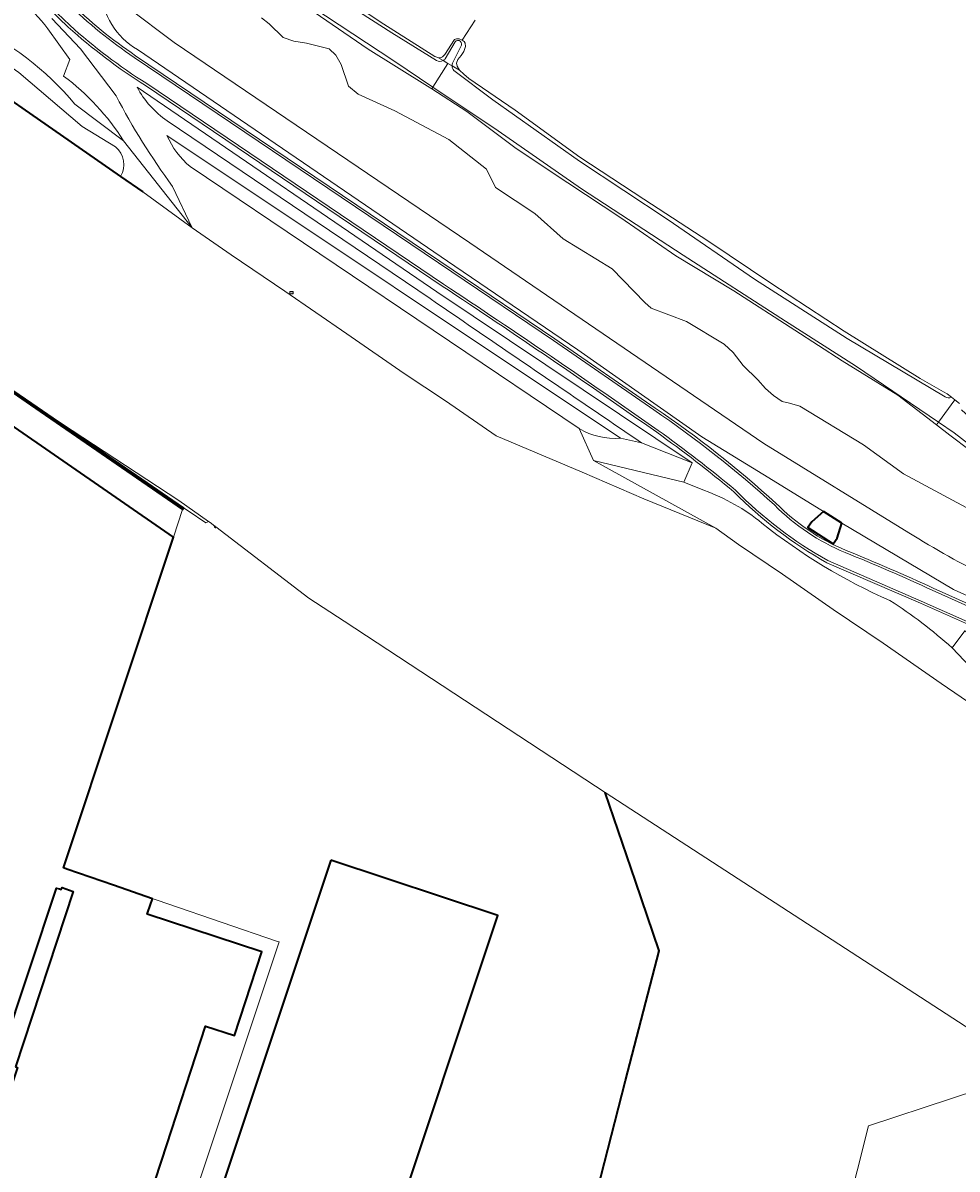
# Model space of a CAD drawing. Extents: x 150256 to 156914, y 461459 to 469481.
# Tile 133 of 256: x 153299 to 153460, y 464640 to 464838. Entities that reach past the tile are written whole.
import ezdxf
from ezdxf.enums import TextEntityAlignment as Align

# ---------------------------------------------------------------- set-up
doc = ezdxf.new("R2010")
doc.units = 0
doc.header["$LTSCALE"] = 0.75
doc.layers.get('0').update_dxf_attribs({"linetype": 'CONTINUOUS'})
for name, color, linetype, lineweight in [('B-RO-GK-BESCHOEIING-G', 251, 'GK-BESCHOEIING', 35), ('B-RO-GK-KADEMUUR-GV', 251, 'CONTINUOUS', 35), ('B-RO-GR-GRAS-GV', 251, 'CONTINUOUS', 13), ('B-RO-GR-GROENVOORZIENING-GV', 251, 'CONTINUOUS', 18), ('B-RO-IE-TERREINAFSCHEIDING_KUNSTMATIG_HEKWERK-G', 251, 'IE-TERREINAFSCHEIDING-KUNSTMATIG', 18), ('B-RO-OG-BEBOUWING-GV', 6, 'CONTINUOUS', 35), ('B-RO-OG-BEBOUWING_BUNKER-GV', 251, 'CONTINUOUS', 35), ('B-RO-OG-TERREIN_CULTUURSCHEIDING-GV', 251, 'CONTINUOUS', 18), ('B-RO-OG-WATER-GV', 251, 'CONTINUOUS', 18), ('B-RO-OG-WATER_RIVIER-GV', 251, 'CONTINUOUS', 18), ('B-RO-OG-WATER_SLOOT-GV', 251, 'CONTINUOUS', 18), ('B-RO-VH-VERHARDING_ASFALT-GV', 251, 'CONTINUOUS', 18), ('B-RO-VH-VERHARDING_BETON-GV', 251, 'CONTINUOUS', 18), ('B-RO-VH-VERHARDING_GRASBETONSTEEN-GV', 251, 'CONTINUOUS', 18), ('B-RO-VW-HECTOMETRERING-S', 251, 'CONTINUOUS', 25)]:
    doc.layers.add(name, color=color, linetype=linetype, lineweight=lineweight)
doc.styles.add('NLCS-ISO', font='NLCS-ISO.ttf')
doc.linetypes.add('GK-BESCHOEIING', pattern='A,30,-5,[1,NLCS.SHX,S=1,R=0,X=0,Y=0],-5', length=40)
doc.linetypes.add('IE-TERREINAFSCHEIDING-KUNSTMATIG', pattern='A,4,[82,NLCS.SHX,S=0.75,R=90,X=0,Y=0],4,-2', length=10)

# ---------------------------------------------------------------- blocks, each defined once
blk = doc.blocks.new('SIE-WEG_PAAL_HECTOMETERPAAL-SO')
at = {"color": 0, "linetype": 'ByBlock', "lineweight": 18}
blk.add_lwpolyline([(-1.44375, -0.94375), (1.44375, -0.94375), (1.44375, 0.94375), (-1.44375, 0.94375)], close=True, dxfattribs=at)
at = {"color": 0, "linetype": 'ByBlock', "lineweight": 18, "style": 'NLCS-ISO'}
blk.add_text('hm', height=1.5, dxfattribs=at).set_placement((0, 0), align=Align.MIDDLE_CENTER)

msp = doc.modelspace()

# ---------------------------------------------------------------- linework, layer by layer
at = {"layer": 'B-RO-GK-BESCHOEIING-G'}
for points in [[(153280.571, 464835.762), (153315.952, 464811.241)], [(153315.952, 464811.241), (153319.773, 464808.592)], [(153332.352, 464750.886), (153332.293, 464750.804), (153332.165, 464751.029)], [(153386.077, 464589.527), (153391.721, 464611.776), (153397.474, 464634.266), (153402.915, 464655.53), (153408.719, 464677.894), (153404.645, 464689.868), (153399.405, 464705.137)]]:
    msp.add_lwpolyline(points, dxfattribs=at)
at = {"layer": 'B-RO-GK-KADEMUUR-GV'}
msp.add_lwpolyline([(153213.953, 464826.221), (153213.851, 464826.004), (153223.491, 464820.459), (153227.668, 464822.39), (153233.042, 464818.61), (153241.287, 464812.81), (153259.542, 464800.237), (153267.791, 464794.251), (153273.244, 464790.649), (153300.451, 464771.881), (153326.625, 464753.874), (153326.805, 464754.147), (153300.658, 464772.114), (153295.205, 464775.868), (153291.607, 464778.358), (153284.058, 464783.581), (153273.451, 464790.882), (153267.997, 464794.484), (153259.658, 464800.46), (153241.409, 464813.041), (153227.7, 464822.706), (153223.498, 464820.732)], close=True, dxfattribs=at)
at = {"layer": 'B-RO-GR-GRAS-GV'}
for points in [[(153348.32, 464846.133), (153361.293, 464837.436), (153370.052, 464831.859), (153370.591, 464831.685), (153371.038, 464831.669), (153371.412, 464831.823), (153371.808, 464832.207), (153373.471, 464834.79), (153373.789, 464834.944), (153374.272, 464834.9), (153374.754, 464834.702), (153377.001, 464838.118)], [(153377.001, 464838.118), (153374.754, 464834.702), (153375.109, 464834.447), (153375.317, 464834.157), (153375.372, 464833.614), (153375.07, 464832.766), (153374.575, 464832.076), (153374.016, 464831.348), (153373.827, 464830.742), (153373.9, 464830.217), (153374.339, 464829.543), (153375.035, 464828.832), (153375.9, 464828.09), (153383.899, 464822.629), (153395.044, 464814.56), (153406.086, 464807.334), (153417.262, 464800.006), (153427.951, 464792.83), (153440.555, 464784.578), (153453.664, 464776.466), (153457.669, 464774.143), (153458.341, 464773.806), (153459.085, 464773.206), (153459.631, 464772.766), (153460.436, 464772.117)]]:
    msp.add_lwpolyline(points, dxfattribs=at)
at = {"layer": 'B-RO-GR-GROENVOORZIENING-GV'}
for points in [[(153465.801, 464761.408), (153458.788, 464766.686), (153456.493, 464768.453), (153449.82, 464773.591), (153440.204, 464779.475), (153432.056, 464784.778), (153421.545, 464791.543), (153411.566, 464797.571), (153402.133, 464804.12), (153392.956, 464810.109), (153384.053, 464816.025), (153375.558, 464822.434), (153369.543, 464826.3), (153368.819, 464826.765), (153358.593, 464833.147), (153347.246, 464840.913)], [(153340.186, 464838.55), (153341.508, 464837.507), (153343.948, 464835.172), (153345.77, 464834.523), (153347.958, 464834.202), (153351.858, 464833.188), (153353.034, 464832.124), (153353.945, 464830.51), (153355.203, 464826.795), (153356.861, 464825.406), (153363.202, 464822.542), (153372.496, 464817.568), (153378.964, 464812.484), (153380.523, 464809.338), (153387.314, 464804.832), (153392.15, 464800.485), (153400.598, 464795.318), (153406.224, 464789.519), (153407.331, 464788.543), (153413.435, 464786.28), (153419.895, 464782.324), (153421.439, 464780.899), (153423.201, 464778.694), (153425.697, 464776.186), (153427.048, 464774.706), (153428.425, 464773.509), (153429.882, 464772.477), (153431.13, 464772.173), (153432.96, 464771.696), (153443.877, 464764.996), (153450.766, 464760.04), (153461.605, 464754.209)]]:
    msp.add_lwpolyline(points, dxfattribs=at)
at = {"layer": 'B-RO-IE-TERREINAFSCHEIDING_KUNSTMATIG_HEKWERK-G'}
for points in [[(153325.045, 464749.128), (153326.625, 464753.874)], [(153342.807, 464679.568), (153314.691, 464689.179)], [(153320.476, 464611.908), (153322.069, 464615.403), (153326.21, 464627.924), (153329.324, 464637.575), (153343.228, 464679.428), (153342.807, 464679.568)], [(153430.979, 464593.073), (153444.779, 464647.753), (153473.36, 464657.187)]]:
    msp.add_lwpolyline(points, dxfattribs=at)
at = {"layer": 'B-RO-OG-BEBOUWING-GV'}
msp.add_lwpolyline([(153316.748, 464622.637), (153323.038, 464641.856), (153330.587, 464664.923), (153335.555, 464663.283), (153340.255, 464677.738), (153320.543, 464684.189), (153320.66, 464684.545), (153321.417, 464686.842), (153314.691, 464689.179), (153306.676, 464691.964), (153306.553, 464692.007), (153306.081, 464692.164), (153325.045, 464749.128), (153286.243, 464775.932)], dxfattribs=at)
for points in [[(153352.144, 464693.523), (153333.071, 464636.325), (153335.869, 464635.391), (153332.66, 464625.772), (153355.854, 464618.035), (153359.053, 464627.652), (153361.836, 464626.747), (153380.91, 464683.946)], [(153297.856, 464657.902), (153298.169, 464657.798), (153295.837, 464650.736), (153295.37, 464650.891), (153293.415, 464651.536), (153290.127, 464652.621), (153292.817, 464661.212), (153295.481, 464660.322), (153304.929, 464688.701), (153305.39, 464688.547), (153305.715, 464688.439), (153305.85, 464688.764), (153307.77, 464688.115)]]:
    msp.add_lwpolyline(points, close=True, dxfattribs=at)
at = {"layer": 'B-RO-OG-BEBOUWING_BUNKER-GV'}
msp.add_lwpolyline([(153440.178, 464751.504), (153437.009, 464753.557), (153434.99, 464751.775), (153434.331, 464750.757), (153438.677, 464747.941), (153439.342, 464748.967)], close=True, dxfattribs=at)
at = {"layer": 'B-RO-OG-TERREIN_CULTUURSCHEIDING-GV'}
for points in [[(153303.434, 464836.666, 0.0736678), (153293.143, 464846.18)], [(153293.143, 464846.18, -0.0736678), (153303.434, 464836.666)], [(153318.852, 464833.066, -0.2477172), (153312.504, 464843.337)], [(153312.504, 464843.337, 0.2477172), (153318.852, 464833.066)], [(153307.074, 464841.397, 0.0460412), (153318.53, 464832.026)], [(153289.769, 464837.473, -0.1154), (153308.085, 464823.691)], [(153320.217, 464826.891, -0.0441436), (153306.934, 464836.961)], [(153316.458, 464817.36, 0.0920812), (153306.128, 464828.512)], [(153306.128, 464828.512, -0.0920812), (153316.458, 464817.36)], [(153318.771, 464826.61, 0.1224393), (153323.983, 464820.805)], [(153323.983, 464820.805, -0.1224393), (153318.771, 464826.61)], [(153315.161, 464825.109, 0.0361242), (153324.868, 464809.518)], [(153324.868, 464809.518, -0.0361242), (153315.161, 464825.109)], [(153323.928, 464818.287, 0.1155549), (153327.918, 464812.922)], [(153327.918, 464812.922, -0.1155549), (153323.928, 464818.287)], [(153408.295, 464767.176, 0.0070063), (153371.359, 464792.341)], [(153369.241, 464790.206, 0.0013217), (153405.652, 464765.376)], [(153405.652, 464765.376, -0.0013217), (153369.241, 464790.206)], [(153408.034, 464771.352, -0.0348564), (153428.823, 464754.957)], [(153402.039, 464766.173, -0.1612901), (153394.926, 464767.834)], [(153394.926, 464767.834, 0.1612901), (153402.039, 464766.173)], [(153421.573, 464756.921, 0.01848), (153408.295, 464767.176)], [(153416.495, 464757.148, -0.0871793), (153426.412, 464751.507)], [(153426.412, 464751.507, 0.0871793), (153416.495, 464757.148)], [(153437.593, 464744.723, -0.0708029), (153421.573, 464756.921)], [(153428.823, 464754.957, 0.1000323), (153440.916, 464746.845)], [(153426.412, 464751.507, 0.0642933), (153448.465, 464738.205)], [(153448.465, 464738.205, -0.0642933), (153426.412, 464751.507)], [(153451.73, 464749.887, 0.0263771), (153465.585, 464742.146)], [(153465.585, 464742.146, -0.0263771), (153451.73, 464749.887)], [(153440.916, 464746.845, -0.0107649), (153455.919, 464740.358)], [(153448.465, 464738.205, -0.0403538), (153459.15, 464730.058)], [(153459.15, 464730.058, 0.0403538), (153448.465, 464738.205)]]:
    msp.add_lwpolyline(points, format="xyb", dxfattribs=at)
for points in [[(153314.46, 464844.989), (153317.07, 464840.404), (153325.17, 464834.308), (153376.105, 464799.801), (153426.765, 464765.26), (153451.73, 464749.887)], [(153451.73, 464749.887), (153426.765, 464765.26), (153376.105, 464799.801), (153325.17, 464834.308), (153317.07, 464840.404), (153314.46, 464844.989)], [(153306.934, 464836.961), (153303.642, 464840.099)], [(153304.085, 464838.455), (153309.039, 464833.187), (153315.161, 464825.109)], [(153315.161, 464825.109), (153309.039, 464833.187), (153304.085, 464838.455)], [(153461.605, 464754.209), (153450.766, 464760.04), (153443.877, 464764.996), (153432.96, 464771.696), (153431.13, 464772.173), (153429.882, 464772.477), (153428.425, 464773.509), (153427.048, 464774.706), (153425.697, 464776.186), (153423.201, 464778.694), (153421.439, 464780.899), (153419.895, 464782.324), (153413.435, 464786.28), (153407.331, 464788.543), (153406.224, 464789.519), (153400.598, 464795.318), (153392.15, 464800.485), (153387.314, 464804.832), (153380.523, 464809.338), (153378.964, 464812.484), (153372.496, 464817.568), (153363.202, 464822.542), (153356.861, 464825.406), (153355.203, 464826.795), (153353.945, 464830.51), (153353.034, 464832.124), (153351.858, 464833.188), (153347.958, 464834.202), (153345.77, 464834.523), (153343.948, 464835.172), (153341.508, 464837.507), (153340.186, 464838.55)], [(153306.128, 464828.512), (153307.177, 464831.346), (153303.434, 464836.666)], [(153303.434, 464836.666), (153307.177, 464831.346), (153306.128, 464828.512)], [(153318.53, 464832.026), (153373.245, 464795.11), (153390.725, 464783.295), (153408.034, 464771.352)], [(153526.258, 464710.02), (153516.322, 464714.332), (153459.423, 464740.099), (153440.178, 464751.504), (153439.342, 464748.967), (153438.677, 464747.941), (153434.331, 464750.757), (153434.99, 464751.775), (153437.009, 464753.557), (153427.586, 464759.326), (153416.058, 464766.385), (153394.713, 464781.353), (153373.502, 464795.773), (153318.852, 464833.066)], [(153318.852, 464833.066), (153373.502, 464795.773), (153394.713, 464781.353), (153416.058, 464766.385), (153427.586, 464759.326), (153437.009, 464753.557), (153440.178, 464751.504), (153459.423, 464740.099), (153516.322, 464714.332), (153526.258, 464710.02)], [(153414.376, 464761.899), (153370.418, 464791.352), (153318.771, 464826.61)], [(153318.771, 464826.61), (153370.418, 464791.352), (153414.376, 464761.899), (153412.953, 464758.574), (153416.495, 464757.148)], [(153371.359, 464792.341), (153320.217, 464826.891)], [(153308.085, 464823.691), (153316.458, 464817.36)], [(153323.983, 464820.805), (153369.241, 464790.206)], [(153369.241, 464790.206), (153323.983, 464820.805)], [(153402.039, 464766.173), (153323.928, 464818.287)], [(153323.928, 464818.287), (153402.039, 464766.173), (153405.652, 464765.376)], [(153316.458, 464817.36), (153328.294, 464802.391), (153324.868, 464809.518)], [(153327.918, 464812.922), (153394.926, 464767.834)], [(153328.294, 464802.391), (153334.993, 464797.751), (153344.249, 464791.453), (153354.934, 464784.113), (153364.781, 464777.305), (153371.889, 464772.57), (153380.612, 464766.556), (153395.428, 464760.282), (153406.084, 464755.744), (153418.466, 464750.652), (153397.423, 464762.327), (153394.926, 464767.834), (153327.918, 464812.922)], [(153324.868, 464809.518), (153328.294, 464802.391)], [(153262.098, 464789.856), (153263.943, 464788.828), (153285.085, 464774.246), (153286.243, 464775.932), (153325.045, 464749.128), (153326.625, 464753.874), (153300.451, 464771.881), (153273.244, 464790.649), (153267.791, 464794.251), (153259.542, 464800.237), (153258.436, 464798.119), (153258.136, 464797.545), (153257.933, 464797.157), (153257.708, 464796.725), (153259.616, 464795.715)], [(153394.926, 464767.834), (153397.423, 464762.327), (153412.953, 464758.574), (153414.376, 464761.899)], [(153414.376, 464761.899), (153405.652, 464765.376), (153402.039, 464766.173)], [(153405.652, 464765.376), (153414.376, 464761.899)], [(153416.495, 464757.148), (153412.953, 464758.574), (153397.423, 464762.327), (153418.466, 464750.652)], [(153418.466, 464750.652), (153422.376, 464747.842), (153429.962, 464742.741), (153438.694, 464736.655), (153447.282, 464730.874), (153457.285, 464723.93), (153467.779, 464716.744), (153469.595, 464719.107), (153459.15, 464730.058)], [(153523.855, 464706.021), (153514.616, 464710.313), (153470.264, 464730.403), (153453.699, 464737.755), (153437.593, 464744.723)], [(153455.919, 464740.358), (153491.58, 464724.355), (153515.942, 464713.314), (153525.307, 464709.166)], [(153459.15, 464730.058), (153461.371, 464733.006), (153494.164, 464718.259), (153506.213, 464712.75), (153510.941, 464710.077)]]:
    msp.add_lwpolyline(points, dxfattribs=at)
msp.add_lwpolyline([(153461.371, 464733.006), (153459.15, 464730.058), (153469.595, 464719.107), (153471.6, 464721.717), (153466.366, 464727.097), (153466.358, 464729.099)], close=True, dxfattribs=at)
at = {"layer": 'B-RO-OG-WATER-GV'}
for points in [[(153167.074, 464853.212), (153213.953, 464826.221), (153223.498, 464820.732), (153227.7, 464822.706), (153241.409, 464813.041), (153259.658, 464800.46), (153267.997, 464794.484), (153273.451, 464790.882), (153284.058, 464783.581), (153291.607, 464778.358), (153295.205, 464775.868), (153300.658, 464772.114), (153305.78, 464768.715), (153325.97, 464755.41), (153331.078, 464751.84), (153331.391, 464751.621), (153332.165, 464751.029), (153332.352, 464750.886), (153348.388, 464738.617), (153354.464, 464734.628), (153397.727, 464706.225), (153399.405, 464705.137), (153473.36, 464657.187)], [(153467.779, 464716.744), (153457.285, 464723.93), (153447.282, 464730.874), (153438.694, 464736.655), (153429.962, 464742.741), (153422.376, 464747.842), (153418.466, 464750.652), (153406.084, 464755.744), (153395.428, 464760.282), (153380.612, 464766.556), (153371.889, 464772.57), (153364.781, 464777.305), (153354.934, 464784.113), (153344.249, 464791.453), (153334.993, 464797.751), (153328.294, 464802.391), (153319.773, 464808.592), (153315.952, 464811.241), (153280.571, 464835.762), (153259.537, 464850.09)]]:
    msp.add_lwpolyline(points, dxfattribs=at)
msp.add_lwpolyline([(153326.805, 464754.147), (153327.561, 464753.627), (153330.623, 464751.562), (153331.078, 464751.84), (153325.97, 464755.41), (153305.78, 464768.715), (153300.658, 464772.114)], close=True, dxfattribs=at)
at = {"layer": 'B-RO-OG-WATER_RIVIER-GV'}
for points in [[(153315.042, 464816.303), (153309.324, 464819.834), (153298.409, 464829.104), (153287.148, 464836.986), (153280.571, 464835.762)], [(153280.571, 464835.762), (153315.952, 464811.241)]]:
    msp.add_lwpolyline(points, dxfattribs=at)
msp.add_lwpolyline([(153315.952, 464811.241, 0.3717785), (153315.042, 464816.303)], format="xyb", dxfattribs=at)
at = {"layer": 'B-RO-OG-WATER_SLOOT-GV'}
for points in [[(153371.492, 464831.17), (153370.591, 464831.685), (153370.052, 464831.859), (153361.293, 464837.436), (153348.32, 464846.133), (153339.611, 464851.637), (153338.559, 464852.415), (153337.492, 464852.788), (153336.076, 464853.056), (153332.738, 464853.107), (153331.726, 464853.102), (153330.401, 464853.046), (153329.131, 464852.823), (153328.186, 464852.678), (153326.998, 464852.385), (153326.059, 464851.904), (153324.858, 464851.454), (153323.547, 464851.113), (153329.325, 464858.889), (153327.386, 464860.054), (153325.518, 464861.177), (153320.088, 464853.144), (153318.779, 464851.492)], [(153340.495, 464850.511), (153350.734, 464843.632), (153362.666, 464835.95), (153370.371, 464831.185)], [(153370.371, 464831.185), (153362.666, 464835.95), (153350.734, 464843.632), (153340.495, 464850.511)], [(153336.167, 464847.543), (153336.865, 464847.485), (153338.304, 464846.737), (153347.246, 464840.913), (153358.593, 464833.147), (153368.819, 464826.765), (153369.543, 464826.3), (153369.742, 464826.617), (153363.021, 464831.142), (153348.889, 464840.463), (153337.349, 464847.59)], [(153337.349, 464847.59), (153348.889, 464840.463), (153363.021, 464831.142), (153369.742, 464826.617), (153372.303, 464830.706)], [(153289.769, 464837.473), (153287.148, 464836.986), (153298.409, 464829.104), (153309.324, 464819.834), (153315.042, 464816.303)], [(153373.04, 464830.285), (153374.339, 464829.543), (153373.9, 464830.217), (153373.827, 464830.742), (153374.016, 464831.348), (153374.575, 464832.076), (153375.07, 464832.766), (153375.372, 464833.614), (153375.317, 464834.157), (153375.109, 464834.447), (153374.754, 464834.702), (153374.272, 464834.9), (153373.789, 464834.944), (153373.471, 464834.79), (153371.808, 464832.207), (153371.412, 464831.823), (153371.038, 464831.669), (153370.591, 464831.685)], [(153371.869, 464831.476), (153373.559, 464834.43)], [(153373.559, 464834.43), (153371.869, 464831.476)], [(153374.538, 464833.613), (153373.14, 464830.858)], [(153373.14, 464830.858), (153374.538, 464833.613)], [(153373.04, 464830.285), (153372.303, 464830.706), (153369.742, 464826.617), (153380.97, 464819.058), (153395.327, 464809.106), (153412.816, 464797.648), (153430.478, 464786.311), (153442.506, 464778.626), (153456.82, 464768.902), (153459.631, 464772.766), (153459.085, 464773.206)], [(153370.591, 464831.685), (153371.492, 464831.17)], [(153371.492, 464831.17), (153372.303, 464830.706), (153373.04, 464830.285)], [(153372.303, 464830.706), (153371.492, 464831.17)], [(153459.085, 464773.206), (153458.341, 464773.806), (153457.669, 464774.143), (153453.664, 464776.466), (153440.555, 464784.578), (153427.951, 464792.83), (153417.262, 464800.006), (153406.086, 464807.334), (153395.044, 464814.56), (153383.899, 464822.629), (153375.9, 464828.09), (153375.035, 464828.832), (153374.339, 464829.543), (153373.04, 464830.285)], [(153373.341, 464829.492), (153380.042, 464824.407), (153394.993, 464813.876), (153410.257, 464803.771), (153425.127, 464793.515), (153441.067, 464783.302), (153457.947, 464773.269)], [(153457.947, 464773.269), (153441.067, 464783.302), (153425.127, 464793.515), (153410.257, 464803.771), (153394.993, 464813.876), (153380.042, 464824.407), (153373.341, 464829.492)], [(153316.458, 464817.36), (153308.085, 464823.691)], [(153315.952, 464811.241), (153319.773, 464808.592), (153328.294, 464802.391), (153316.458, 464817.36)], [(153460.436, 464772.117), (153459.631, 464772.766), (153456.82, 464768.902), (153459.537, 464767.056), (153472.228, 464757.259), (153495.394, 464741.849), (153503.693, 464736.661), (153505.508, 464739.887), (153504.147, 464740.807), (153495.147, 464746.756), (153479.77, 464757.155), (153469.714, 464763.91), (153462.901, 464769.068), (153460.777, 464771.053)], [(153430.979, 464593.073), (153444.779, 464647.753), (153473.36, 464657.187), (153399.405, 464705.137), (153404.645, 464689.868), (153408.719, 464677.894), (153402.915, 464655.53), (153397.474, 464634.266)]]:
    msp.add_lwpolyline(points, dxfattribs=at)
for points in [[(153308.085, 464823.691, 0.1154), (153289.769, 464837.473)], [(153373.559, 464834.43, -0.9975936), (153374.538, 464833.613)], [(153374.538, 464833.613, 0.9975936), (153373.559, 464834.43)], [(153370.371, 464831.185, 0.2507367), (153371.492, 464831.17)], [(153371.492, 464831.17, -0.2507367), (153370.371, 464831.185)], [(153371.492, 464831.17, 0.1041975), (153371.869, 464831.476)], [(153371.869, 464831.476, -0.1041975), (153371.492, 464831.17)], [(153373.14, 464830.858, 0.1076654), (153373.04, 464830.285)], [(153373.04, 464830.285, -0.1076654), (153373.14, 464830.858)], [(153373.04, 464830.285, 0.1599586), (153373.341, 464829.492)], [(153373.341, 464829.492, -0.1599586), (153373.04, 464830.285)], [(153315.042, 464816.303, -0.3717785), (153315.952, 464811.241)], [(153457.947, 464773.269, 0.2207642), (153459.085, 464773.206)], [(153459.085, 464773.206, -0.2207642), (153457.947, 464773.269)]]:
    msp.add_lwpolyline(points, format="xyb", dxfattribs=at)
for points in [[(153456.82, 464768.902), (153442.506, 464778.626), (153430.478, 464786.311), (153412.816, 464797.648), (153395.327, 464809.106), (153380.97, 464819.058), (153369.742, 464826.617), (153369.543, 464826.3), (153375.558, 464822.434), (153384.053, 464816.025), (153392.956, 464810.109), (153402.133, 464804.12), (153411.566, 464797.571), (153421.545, 464791.543), (153432.056, 464784.778), (153440.204, 464779.475), (153449.82, 464773.591), (153456.493, 464768.453)], [(153492.84, 464742.89), (153500.835, 464737.692), (153503.327, 464736.011), (153503.693, 464736.661), (153495.394, 464741.849), (153472.228, 464757.259), (153459.537, 464767.056), (153456.82, 464768.902), (153456.493, 464768.453), (153458.788, 464766.686), (153465.801, 464761.408), (153474.608, 464754.687), (153483.344, 464749.147), (153492.104, 464743.369)]]:
    msp.add_lwpolyline(points, close=True, dxfattribs=at)
at = {"layer": 'B-RO-VH-VERHARDING_ASFALT-GV'}
for points in [[(153303.924, 464840.383), (153307.206, 464837.254)], [(153407.808, 464771.022), (153390.5, 464782.965), (153373.021, 464794.779), (153318.306, 464831.695)], [(153320.435, 464827.226), (153371.579, 464792.675)], [(153437.771, 464745.082), (153453.859, 464738.122), (153470.428, 464730.768), (153514.784, 464710.676), (153524.017, 464706.387)], [(153525.145, 464708.8), (153515.78, 464712.948), (153491.415, 464723.99), (153455.754, 464739.994)]]:
    msp.add_lwpolyline(points, dxfattribs=at)
for points in [[(153318.306, 464831.695, -0.0460688), (153306.796, 464841.109)], [(153307.206, 464837.254, 0.0439879), (153320.435, 464827.226)], [(153371.579, 464792.675, -0.0070168), (153408.526, 464767.502)], [(153428.546, 464754.668, 0.0348301), (153407.808, 464771.022)], [(153408.526, 464767.502, -0.0184714), (153421.844, 464757.216)], [(153421.844, 464757.216, 0.070812), (153437.771, 464745.082)], [(153440.765, 464746.475, -0.0999378), (153428.546, 464754.668)], [(153455.754, 464739.994, 0.0106139), (153440.765, 464746.475)]]:
    msp.add_lwpolyline(points, format="xyb", dxfattribs=at)
at = {"layer": 'B-RO-VH-VERHARDING_BETON-GV'}
msp.add_lwpolyline([(153437.009, 464753.557), (153434.99, 464751.775), (153434.331, 464750.757), (153438.677, 464747.941), (153439.342, 464748.967), (153440.178, 464751.504)], close=True, dxfattribs=at)
at = {"layer": 'B-RO-VH-VERHARDING_GRASBETONSTEEN-GV'}
for points in [[(153303.642, 464840.099), (153306.934, 464836.961)], [(153307.206, 464837.254), (153303.924, 464840.383)], [(153318.306, 464831.695), (153373.021, 464794.779), (153390.5, 464782.965), (153407.808, 464771.022)], [(153408.034, 464771.352), (153390.725, 464783.295), (153373.245, 464795.11), (153318.53, 464832.026)], [(153320.217, 464826.891), (153371.359, 464792.341)], [(153371.579, 464792.675), (153320.435, 464827.226)], [(153524.017, 464706.387), (153514.784, 464710.676), (153470.428, 464730.768), (153453.859, 464738.122), (153437.771, 464745.082)], [(153437.593, 464744.723), (153453.699, 464737.755), (153470.264, 464730.403), (153514.616, 464710.313), (153523.855, 464706.021)], [(153455.754, 464739.994), (153491.415, 464723.99), (153515.78, 464712.948), (153525.145, 464708.8)], [(153525.307, 464709.166), (153515.942, 464713.314), (153491.58, 464724.355), (153455.919, 464740.358)]]:
    msp.add_lwpolyline(points, dxfattribs=at)
for points in [[(153306.796, 464841.109, 0.0460688), (153318.306, 464831.695)], [(153318.53, 464832.026, -0.0460412), (153307.074, 464841.397)], [(153306.934, 464836.961, 0.0441436), (153320.217, 464826.891)], [(153320.435, 464827.226, -0.0439879), (153307.206, 464837.254)], [(153371.359, 464792.341, -0.0070063), (153408.295, 464767.176)], [(153408.526, 464767.502, 0.0070168), (153371.579, 464792.675)], [(153407.808, 464771.022, -0.0348301), (153428.546, 464754.668)], [(153428.823, 464754.957, 0.0348564), (153408.034, 464771.352)], [(153408.295, 464767.176, -0.01848), (153421.573, 464756.921)], [(153421.844, 464757.216, 0.0184714), (153408.526, 464767.502)], [(153421.573, 464756.921, 0.0708029), (153437.593, 464744.723)], [(153437.771, 464745.082, -0.070812), (153421.844, 464757.216)], [(153440.916, 464746.845, -0.1000323), (153428.823, 464754.957)], [(153428.546, 464754.668, 0.0999378), (153440.765, 464746.475)], [(153455.919, 464740.358, 0.0107649), (153440.916, 464746.845)], [(153440.765, 464746.475, -0.0106139), (153455.754, 464739.994)]]:
    msp.add_lwpolyline(points, format="xyb", dxfattribs=at)

# ---------------------------------------------------------------- block references
at = {"layer": 'B-RO-VW-HECTOMETRERING-S', "xscale": 0.2, "yscale": 0.2, "zscale": 0.2}
msp.add_blockref('SIE-WEG_PAAL_HECTOMETERPAAL-SO', (153345.371, 464791.219), dxfattribs=at)

doc.saveas('drawing.dxf')
